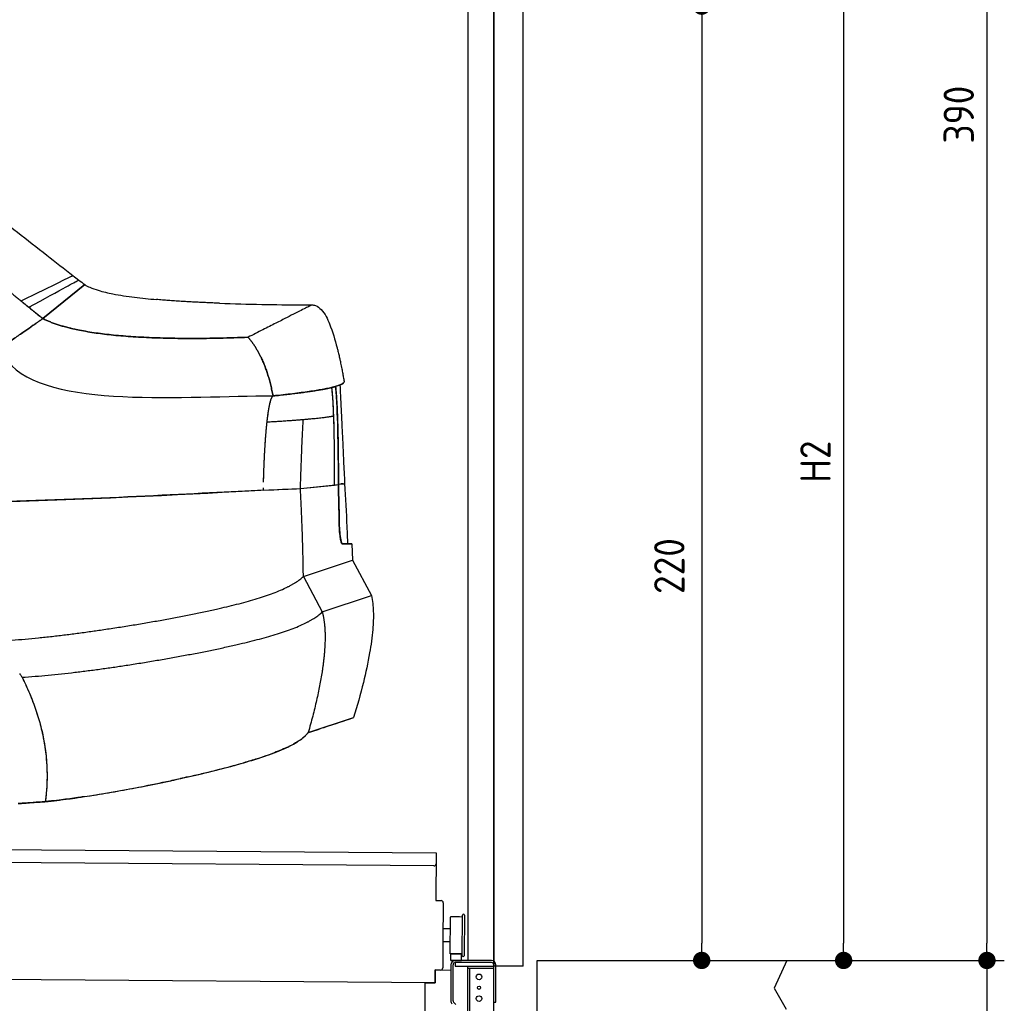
# Model space of a CAD drawing. Header units: millimetres. Extents: x -411 to 6777, y 0 to 7277.
# Tile 15 of 16: x 4507 to 6777, y 2501 to 4769. Entities that reach past the tile are written whole.
import ezdxf

# ---------------------------------------------------------------- set-up
doc = ezdxf.new("R2010")
doc.units = ezdxf.units.MM
doc.layers.add('4', color=3, linetype='Continuous')
for name, color, linetype, lineweight in [('car', 10, 'Continuous', 25), ('Gebäude', 7, 'Continuous', 25), ('Plattform', 7, 'Continuous', 25), ('Ständer vorne', 7, 'Continuous', 25), ('Tor', 200, 'Continuous', 25)]:
    doc.layers.add(name, color=color, linetype=linetype, lineweight=lineweight)
doc.styles.get("Standard").update_dxf_attribs({"font": 'ISOCP.SHX'})
doc.dimstyles.new('GEN-ISO', dxfattribs={"dimscale": 20, "dimtxt": 3.5, "dimasz": 2, "dimexe": 2, "dimexo": 1, "dimgap": 1.5, "dimtad": 1, "dimdec": 1, "dimlfac": 0.1, "dimdsep": 46, "dimtxsty": 'STANDARD', "dimblk": 'PUNKT', "dimcen": 2, "dimclrd": 256, "dimclre": 256, "dimclrt": 2, "dimadec": 0, "dimazin": 0, "dimtp": 0.1, "dimtm": 0.1, "dimtfac": 0.71, "dimtdec": 1, "dimtmove": 2, "dimatfit": 3, "dimldrblk": 'PUNKT', "dimfxl": 2, "dimtolj": 1, "dimarcsym": 0})

# ---------------------------------------------------------------- blocks, each defined once
blk = doc.blocks.new('PUNKT')
at = {"layer": '4', "color": 0, "linetype": 'ByBlock'}
blk.add_line((-0.5, 0), (-1, 0), dxfattribs=at)
at = {"layer": '4', "color": 0, "linetype": 'ByBlock', "const_width": 0.5}
blk.add_lwpolyline([(-0.25, 0, 1), (0.25, 0, 1)], format="xyb", close=True, dxfattribs=at)
blk = doc.blocks.new('*D67')
at = {"layer": '4', "lineweight": -2, "transparency": 16777216}
for p, q in [((5720, 6500), (6776.9, 6500)), ((6736.9, 6460), (6736.9, 2640)), ((6195.4, 2600), (6776.9, 2600))]:
    blk.add_line(p, q, dxfattribs=at)
at = {"layer": 'Defpoints', "color": 0, "transparency": 16777216}
for p in [(5700, 6500), (6175.4, 2600), (6736.9, 2600)]:
    blk.add_point(p, dxfattribs=at)
at = {"layer": '4', "lineweight": -2, "transparency": 16777216, "xscale": 40, "yscale": 40, "zscale": 40}
for p, rotation in [((6736.9, 6500), 90), ((6736.9, 2600), 270)]:
    blk.add_blockref('PUNKT', p, dxfattribs=dict(at, rotation=rotation))
at = {"layer": '4', "color": 2, "transparency": 16777216, "insert": (6671.9, 4550), "char_height": 70, "attachment_point": 5, "rotation": 90}
blk.add_mtext('390', dxfattribs=at)
blk = doc.blocks.new('*D68')
at = {"layer": '4', "lineweight": -2, "transparency": 16777216}
for p, q in [((6295.4, 2600), (6776.9, 2600)), ((6736.9, 2560), (6736.9, 240)), ((5720, 200), (6776.9, 200))]:
    blk.add_line(p, q, dxfattribs=at)
at = {"layer": 'Defpoints', "color": 0, "transparency": 16777216}
for p in [(6275.4, 2600), (5700, 200), (6736.9, 200)]:
    blk.add_point(p, dxfattribs=at)
at = {"layer": '4', "lineweight": -2, "transparency": 16777216, "xscale": 40, "yscale": 40, "zscale": 40}
for p, rotation in [((6736.9, 2600), 90), ((6736.9, 200), 270)]:
    blk.add_blockref('PUNKT', p, dxfattribs=dict(at, rotation=rotation))
at = {"layer": '4', "color": 2, "transparency": 16777216, "insert": (6671.9, 1400), "char_height": 70, "attachment_point": 5, "rotation": 90}
blk.add_mtext('240', dxfattribs=at)
blk = doc.blocks.new('*D69')
at = {"layer": '4', "lineweight": -2, "transparency": 16777216}
for p, q in [((5920, 4900), (6446.5, 4900)), ((6406.5, 4860), (6406.5, 2640)), ((6295.4, 2600), (6446.5, 2600))]:
    blk.add_line(p, q, dxfattribs=at)
at = {"layer": 'Defpoints', "color": 0, "transparency": 16777216}
for p in [(5900, 4900), (6275.4, 2600), (6406.5, 2600)]:
    blk.add_point(p, dxfattribs=at)
at = {"layer": '4', "lineweight": -2, "transparency": 16777216, "xscale": 40, "yscale": 40, "zscale": 40}
for p, rotation in [((6406.5, 4900), 90), ((6406.5, 2600), 270)]:
    blk.add_blockref('PUNKT', p, dxfattribs=dict(at, rotation=rotation))
at = {"layer": '4', "color": 2, "transparency": 16777216, "insert": (6341.5, 3750), "char_height": 70, "attachment_point": 5, "rotation": 90}
blk.add_mtext('H2', dxfattribs=at)
blk = doc.blocks.new('*D71')
at = {"layer": '4', "lineweight": -2, "transparency": 16777216}
for p, q in [((5457.5, 4800), (6119.3, 4800)), ((6079.3, 4760), (6079.3, 2640)), ((6099.3, 2600), (6119.3, 2600))]:
    blk.add_line(p, q, dxfattribs=at)
at = {"layer": 'Defpoints', "color": 0, "transparency": 16777216}
for p in [(5437.5, 4800), (6079.3, 2600), (6079.3, 2600)]:
    blk.add_point(p, dxfattribs=at)
at = {"layer": '4', "lineweight": -2, "transparency": 16777216, "xscale": 40, "yscale": 40, "zscale": 40}
for p, rotation in [((6079.3, 4800), 90), ((6079.3, 2600), 270)]:
    blk.add_blockref('PUNKT', p, dxfattribs=dict(at, rotation=rotation))
at = {"layer": '4', "color": 2, "transparency": 16777216, "insert": (6004.7, 3509.2), "char_height": 70, "attachment_point": 5, "rotation": 90}
blk.add_mtext('220', dxfattribs=at)
blk = doc.blocks.new('Palette EG Gl550')
at = {"layer": 'Plattform'}
for p, q in [((429.5, 2887), (5467.3, 2848)), ((5462.1, 2818), (434.2, 2857)), ((5467.3, 2848), (5466.5, 2738)), ((5466.5, 2738), (5478.5, 2737.9)), ((5483.4, 2732.8), (5482.7, 2642.8)), ((5527.5, 2610.5), (5528.3, 2704.5)), ((5532.3, 2704.5), (5531.5, 2610.5)), ((5499.6, 2615.6), (5500.2, 2699.8)), ((5501.1, 2672.8), (5484.1, 2673)), ((5482.7, 2642.8), (5482.3, 2582.9)), ((5499.8, 2642.7), (5482.7, 2642.8)), ((5525.9, 2615), (5500.9, 2615)), ((5500.9, 2600), (5500.9, 2615)), ((5512.9, 2615), (5500.9, 2615)), ((5500.9, 2600), (5500.9, 2615)), ((5525.9, 2600), (5525.9, 2615)), ((5525.9, 2600), (5525.9, 2615)), ((5465, 2548), (341.7, 2587.7)), ((5500.9, 2600), (5525.9, 2600)), ((5525.9, 2600), (5500.9, 2600)), ((5465.2, 2578), (5465, 2548)), ((5465.2, 2578), (5477.2, 2577.9)), ((5477.2, 2577.9), (5465.2, 2578))]:
    blk.add_line(p, q, dxfattribs=at)
for centre, radius, start, end in [((5462.1, 2823), 5, 268.5823, 358.5607), ((5478.4, 2732.9), 5, 359.556, 89.556), ((5530.3, 2704.5), 2, 359.3444, 179.3444), ((5500.6, 2699.8), 0.4, 91.7323, 179.3444), ((5511.7, 2373.6), 326.8, 87.1739, 91.9438), ((5527.8, 2700.4), 0.4, 266.9623, 359.3444), ((5500, 2615.6), 0.4, 179.3444, 266.9565), ((5519.7, 3499.4), 884.4, 268.7196, 270.4008), ((5491.8, 3703.4), 1088.9, 271.795, 271.861), ((5527.2, 2614.6), 0.4, 359.556, 91.938), ((5529.5, 2610.5), 2, 179.3444, 359.3444), ((5477.3, 2582.9), 5, 269.556, 359.556)]:
    blk.add_arc(centre, radius, start, end, dxfattribs=at)
blk = doc.blocks.new('Ständer vorne ab 340')
at = {"layer": 'Ständer vorne'}
for p, q in [((5540, 5612), (5540, 2600)), ((5600, 2598.7), (5600, 5612)), ((5511.2, 2595), (5511.2, 2587)), ((5595.1, 2595), (5511.2, 2595)), ((5600, 2587), (5600, 2590)), ((5511.2, 2587), (5600, 2587))]:
    blk.add_line(p, q, dxfattribs=at)
blk = doc.blocks.new('Tor ab 370 Gebäude')
at = {"layer": 'Tor'}
for p, q in [((5668, 2587), (5668, 6263)), ((5600, 5492), (5600, 2587)), ((5600, 2587), (5600, 5492)), ((5668, 2587), (5600, 2587))]:
    blk.add_line(p, q, dxfattribs=at)
blk = doc.blocks.new('Gebäude_390_GT240')
at = {"layer": 'Gebäude'}
for p, q in [((5700, 2600), (6275.4, 2600)), ((6275.4, 2600), (6246.4, 2535.9)), ((6246.4, 2535.9), (6274.3, 2488))]:
    blk.add_line(p, q, dxfattribs=at)
blk.add_lwpolyline([(5700, 200), (5700, 2600)], dxfattribs=at)
blk = doc.blocks.new('Ständer_vorne_GT240')
at = {"layer": 'Ständer vorne'}
for p, q in [((5501, 2590), (5501, 2507.2)), ((5506.1, 2507.2), (5506.1, 2590)), ((5595, 2600), (5511, 2600)), ((5595.1, 2595), (5511.1, 2595)), ((5600, 200), (5600, 2590)), ((5605, 2504), (5605, 2590)), ((5465, 2548), (5465.2, 2578)), ((5465.2, 2578), (5501, 2577.7)), ((5511.2, 2587), (5600, 2587)), ((5540, 218), (5540, 2587)), ((5540, 2582), (5600, 2582)), ((5545, 218), (5545, 2582)), ((5441, 2548.2), (5441, 2355)), ((5441, 2548.2), (5465, 2548)), ((5507.6, 2503.7), (5512.7, 2498.6)), ((5600, 2504), (5605, 2504))]:
    blk.add_line(p, q, dxfattribs=at)
for centre, radius in [((5566, 2562), 6.5), ((5566, 2537), 3.7), ((5566, 2512), 6.5)]:
    blk.add_circle(centre, radius, dxfattribs=at)
for centre, radius, start, end in [((5511.1, 2589.9), 10.1, 90.1445, 179.6512), ((5511.1, 2590), 5, 90, 180), ((5595, 2590), 10, 0, 90), ((5595, 2590), 5, 0, 90), ((5511.1, 2507.2), 10.1, 180, 225.5525), ((5511.1, 2507.2), 5, 179.6711, 225.5525)]:
    blk.add_arc(centre, radius, start, end, dxfattribs=at)
blk = doc.blocks.new('Car_210')
at = {"layer": 'car'}
for p, q in [((4528.9, 4115), (4624.8, 4194.2)), ((4624.8, 4194.2), (4528.9, 4115)), ((5224.3, 3975.8), (5224.3, 3975.8)), ((5125.5, 3727.7), (5213, 3737.6)), ((5125.5, 3727.7), (5204.2, 3736.6)), ((5204.2, 3736.6), (5213, 3737.6)), ((5245.2, 3601), (5223.2, 3601)), ((5245.2, 3601), (5247.3, 3563.7)), ((5245.2, 3601), (5245.2, 3601)), ((5134, 3525.2), (5247.3, 3563.7)), ((5134, 3525.2), (5247.3, 3563.7)), ((5247.3, 3563.7), (5291.6, 3482.4)), ((5134, 3525.2), (5178.3, 3443.8)), ((5178.3, 3443.8), (5291.6, 3482.4)), ((5178.3, 3443.8), (5291.6, 3482.4)), ((5147.9, 3165.2), (5252.2, 3200.7)), ((5252.2, 3200.7), (5252.2, 3200.7)), ((4544.2, 3009.9), (4544.2, 3009.9))]:
    blk.add_line(p, q, dxfattribs=at)
for points, degree, knots in [([(3976.9, 4626.3), (4006.6, 4612.8), (4035.8, 4598.1), (4094.5, 4566), (4123.9, 4548.7), (4189.6, 4508.5), (4225.7, 4485.3), (4308.3, 4430.5), (4354.5, 4398.4), (4446.2, 4331.4), (4491.5, 4296.3), (4557, 4245.7), (4577.2, 4230.1), (4597.5, 4214.6)], 3, [0, 0, 0, 0, 9.804682, 9.804682, 20.039582, 20.039582, 32.918123, 32.918123, 49.776695, 49.776695, 66.971537, 66.971537, 74.620553, 74.620553, 74.620553, 74.620553]), ([(4478.2, 4155.4), (4516.1, 4174.4), (4546.2, 4189.3), (4586.6, 4209.3), (4597.1, 4214.4), (4597.4, 4214.6), (4597.5, 4214.6), (4597.5, 4214.6)], 3, [-140.654436, -140.654436, -140.654436, -140.654436, -105.281448, -105.281448, -70.952565, -70.952565, -70.29518, -70.29518, -70.29518, -70.29518]), ([(4478.2, 4155.4), (4516.1, 4174.4), (4546.2, 4189.3), (4586.6, 4209.3), (4597.1, 4214.4), (4597.4, 4214.6), (4597.5, 4214.6), (4597.5, 4214.6)], 3, [-140.654436, -140.654436, -140.654436, -140.654436, -105.281448, -105.281448, -70.952565, -70.952565, -70.29518, -70.29518, -70.29518, -70.29518]), ([(4496.3, 4140.8), (4533.1, 4161.4), (4562.1, 4177.6), (4596.1, 4196.4), (4605.3, 4201.5), (4609.7, 4203.9), (4610.2, 4204.2), (4610.7, 4204.5), (4610.9, 4204.6), (4610.9, 4204.6)], 3, [0, 0, 0, 0, 35.576936, 35.576936, 61.585642, 61.585642, 66.42548, 66.42548, 70.300538, 70.300538, 70.300538, 70.300538]), ([(4496.3, 4140.8), (4533.1, 4161.4), (4562.1, 4177.6), (4596.1, 4196.4), (4605.3, 4201.5), (4609.7, 4203.9), (4610.2, 4204.2), (4610.7, 4204.5), (4610.9, 4204.6), (4610.9, 4204.6)], 3, [0, 0, 0, 0, 35.576936, 35.576936, 61.585642, 61.585642, 66.42548, 66.42548, 70.300538, 70.300538, 70.300538, 70.300538]), ([(4624.8, 4194.2), (4628.4, 4191.7), (4632.3, 4189.8), (4642.7, 4185.3), (4649.3, 4183.1), (4667.1, 4177.9), (4678.5, 4175.5), (4706.4, 4170.3), (4722.9, 4168), (4756.5, 4164), (4773.5, 4162.4), (4790.6, 4161)], 3, [0, 0, 0, 0, 1.310081, 1.310081, 3.389134, 3.389134, 6.890093, 6.890093, 11.890328, 11.890328, 17.030956, 17.030956, 17.030956, 17.030956]), ([(4935.4, 4153.6), (4968.2, 4152.6), (5001, 4152), (5064.4, 4151.3), (5095.1, 4151.2), (5133.5, 4151.3), (5141.5, 4151.3), (5149.5, 4151.4)], 3, [0, 0, 0, 0, 9.85866, 9.85866, 19.202734, 19.202734, 21.680518, 21.680518, 21.680518, 21.680518]), ([(5157.1, 4149.9), (5161.9, 4148), (5177.5, 4135.9), (5193, 4102.1), (5203, 4070.6), (5208.2, 4051), (5208.4, 4050)], 3, [0.778636, 0.778636, 0.778636, 0.778636, 2.335615, 6.145733, 11.929162, 12.226249, 12.226249, 12.226249, 12.226249]), ([(5208.4, 4050), (5209.2, 4047), (5210.1, 4043.8), (5211.7, 4036.9), (5212.6, 4033.4), (5214.1, 4027), (5214.7, 4024.2), (5216.3, 4016.9), (5217.3, 4012.2), (5219, 4003.8), (5219.8, 4000), (5221.2, 3992.6), (5221.9, 3989.1), (5223.1, 3982.1), (5223.7, 3978.8), (5224.3, 3975.8)], 3, [0, 0, 0, 0, 1.440482, 1.440482, 2.740083, 2.740083, 3.642576, 3.642576, 5.046164, 5.046164, 6.243285, 6.243285, 7.518088, 7.518088, 9.016924, 9.016924, 9.016924, 9.016924]), ([(5217.9, 3968.7), (5220, 3969.8), (5221.6, 3970.8), (5222.7, 3971.9), (5222.9, 3972.1), (5223.1, 3972.3), (5223.3, 3972.6)], 3, [0.7880197, 0.7880197, 0.7880197, 0.7880197, 0.8837873, 0.8837873, 0.8837873, 0.903202, 0.903202, 0.903202, 0.903202]), ([(5224.3, 3975.8), (5224.3, 3975.8), (5224.3, 3975.7), (5224.3, 3975.6), (5224.3, 3975.5), (5224.3, 3975.4), (5224.3, 3975.2), (5224.3, 3975.1), (5224.3, 3975), (5224.3, 3974.9)], 3, [0.00000193, 0.00000193, 0.00000193, 0.00000193, 0.00538812, 0.00538812, 0.00538812, 0.01667736, 0.01667736, 0.01667736, 0.02785954, 0.02785954, 0.02785954, 0.02785954]), ([(5204.2, 3736.6), (5204.1, 3778), (5203.7, 3824), (5201.3, 3895.7), (5199.6, 3930.9), (5196.4, 3961.4)], 3, [-22.037586, -22.037586, -22.037586, -22.037586, -9.220854, -9.220854, 0, 0, 0, 0]), ([(5213, 3737.6), (5212.8, 3778.5), (5212.1, 3825.1), (5209.7, 3897.7), (5208, 3932.5), (5204.9, 3963.8)], 3, [-22.210416, -22.210416, -22.210416, -22.210416, -9.425732, -9.425732, 0, 0, 0, 0]), ([(5204.9, 3963.8), (5206, 3952.6), (5206.9, 3940.9), (5207.7, 3929.1), (5208.8, 3912.7), (5209.6, 3896.1), (5210.2, 3880.2), (5210.4, 3875.8), (5210.6, 3871.4), (5210.7, 3867.1), (5210.9, 3861.9), (5211.1, 3856.6), (5211.2, 3851.3), (5211.9, 3829), (5212.3, 3805.8), (5212.6, 3783.1), (5212.8, 3768.5), (5212.9, 3754.1), (5213, 3740.3), (5213, 3739.4), (5213, 3738.5), (5213, 3737.6)], 3, [0, 0, 0, 0, 3.377196, 3.377196, 3.377196, 8.085501, 8.085501, 8.085501, 9.401863, 9.401863, 9.401863, 10.992336, 10.992336, 10.992336, 17.647151, 17.647151, 17.647151, 21.934575, 21.934575, 21.934575, 22.210416, 22.210416, 22.210416, 22.210416]), ([(5214.8, 3967.2), (5215.2, 3959.5), (5215.7, 3951.4), (5216.8, 3932.6), (5217.4, 3921.6), (5218.6, 3899.7), (5219.2, 3888.8), (5220.5, 3865.5), (5221.2, 3853.3), (5222.7, 3824.9), (5223.6, 3808.8), (5225.4, 3775.4), (5226.4, 3757.6), (5227.4, 3739.9)], 3, [0.863699, 0.863699, 0.863699, 0.863699, 3.447647, 3.447647, 6.729212, 6.729212, 10.010778, 10.010778, 13.804693, 13.804693, 18.911744, 18.911744, 24.243414, 24.243414, 24.243414, 24.243414]), ([(5047.6, 3880.8), (5047.9, 3883.9), (5048.3, 3887.9), (5049.1, 3894.9), (5050.2, 3903), (5051.2, 3910), (5052.7, 3918.5), (5054, 3924.4), (5055.8, 3931.5), (5057.4, 3936.2), (5059.7, 3940.3), (5060.8, 3940.9)], 4, [-1, -1, -1, -1, -1, -0.782201, -0.686727, -0.584507, -0.481609, -0.380456, -0.284035, -0.194564, 0, 0, 0, 0, 0]), ([(5057, 3934.7), (5057.4, 3935.5), (5057.7, 3936.3), (5058.4, 3937.8), (5058.8, 3938.4), (5059.1, 3939)], 3, [20.8290256, 20.8290256, 20.8290256, 20.8290256, 21.0946505, 21.0946505, 21.3554529, 21.3554529, 21.3554529, 21.3554529]), ([(5046.5, 3869.7), (5046.9, 3874.7), (5047.4, 3879.6), (5048.6, 3890.5), (5049.3, 3896.7), (5050.2, 3902.7)], 3, [14.329018, 14.329018, 14.329018, 14.329018, 15.821067, 15.821067, 17.675666, 17.675666, 17.675666, 17.675666]), ([(5125.5, 3727.7), (5125.9, 3739.9), (5126.5, 3765.7), (5127.7, 3805.7), (5129, 3846.6), (5130.4, 3874), (5130.8, 3887.2)], 3, [0, 0, 0, 0, 3.681087, 7.746244, 12.02027, 15.991023, 15.991023, 15.991023, 15.991023]), ([(5204.2, 3736.6), (5204.1, 3778), (5203.7, 3824), (5202, 3875.4), (5201.6, 3885.6), (5201.1, 3895.9)], 3, [-22.037586, -22.037586, -22.037586, -22.037586, -9.220854, -9.220854, -6.255718, -6.255718, -6.255718, -6.255718]), ([(5040.5, 3742), (5040.5, 3744.5), (5040.7, 3752.2), (5041, 3766.3), (5041.3, 3774.7), (5042.3, 3804.9), (5043.4, 3827.6), (5045.3, 3858.8), (5046.9, 3873.6), (5047.6, 3880.8)], 4, [-0.837973, -0.837973, -0.837973, -0.837973, -0.837973, -0.7761885, -0.6619948, -0.5404315, -0.4154351, -0.284078, 0, 0, 0, 0, 0]), ([(5043.3, 3823.5), (5043.7, 3831.7), (5044.2, 3839.7), (5044.8, 3848), (5044.8, 3848.4), (5044.8, 3848.8)], 3, [9.699781, 9.699781, 9.699781, 9.699781, 12.106603, 12.106603, 12.226315, 12.226315, 12.226315, 12.226315]), ([(5213, 3737.6), (5213.1, 3735.4), (5213.2, 3733.2), (5213.3, 3730.9), (5213.5, 3725.5), (5213.7, 3720.1), (5213.8, 3714.7), (5214.2, 3704.1), (5214.5, 3693.5), (5214.8, 3682.8), (5215, 3677.5), (5215.1, 3672.2), (5215.2, 3666.9), (5215.3, 3663.2), (5215.4, 3659.5), (5215.5, 3655.8), (5215.5, 3654.2), (5215.6, 3652.6), (5215.6, 3651)], 3, [0, 0, 0, 0, 0.673333, 0.673333, 0.673333, 2.293064, 2.293064, 2.293064, 5.476177, 5.476177, 5.476177, 7.067734, 7.067734, 7.067734, 8.177998, 8.177998, 8.177998, 8.65929, 8.65929, 8.65929, 8.65929]), ([(5223.9, 3739.6), (5223.2, 3739.5), (5222.3, 3739.5), (5221.4, 3739.4), (5220.5, 3739.3), (5219.6, 3739.2), (5218.6, 3739.1)], 3, [0.1757914, 0.1757914, 0.1757914, 0.1757914, 0.2325133, 0.2325133, 0.2325133, 0.2801698, 0.2801698, 0.2801698, 0.2801698]), ([(5227.4, 3739.9), (5229.6, 3706.6), (5231.7, 3673.3), (5234.1, 3627), (5234.7, 3614), (5235.2, 3601)], 3, [0, 0, 0, 0, 10.000165, 10.000165, 13.909615, 13.909615, 13.909615, 13.909615]), ([(5223.2, 3601), (5223.1, 3601), (5223.1, 3601), (5222.8, 3601.1), (5222.6, 3601.2), (5221.9, 3601.9), (5221.3, 3603), (5220, 3606.7), (5219.3, 3609.7), (5218, 3617.6), (5217.3, 3622.8), (5216.3, 3634.5), (5215.9, 3640.9), (5215.7, 3648.6), (5215.6, 3649.8), (5215.6, 3651)], 3, [6.227691, 6.227691, 6.227691, 6.227691, 6.40124, 6.40124, 6.830873, 6.830873, 8.154145, 8.154145, 9.858707, 9.858707, 11.810756, 11.810756, 13.787904, 13.787904, 14.140047, 14.140047, 14.140047, 14.140047]), ([(5215.6, 3651), (5215.7, 3648.3), (5215.8, 3645.6), (5215.9, 3642.9), (5216.2, 3635.8), (5216.7, 3629), (5217.4, 3623), (5218.1, 3616.3), (5219.1, 3610.7), (5220.1, 3606.8), (5220.7, 3604.7), (5221.2, 3603.2), (5221.8, 3602.2), (5222.2, 3601.5), (5222.6, 3601.1), (5223, 3601), (5223.1, 3601), (5223.1, 3601), (5223.2, 3601)], 3, [-14.140047, -14.140047, -14.140047, -14.140047, -13.325712, -13.325712, -13.325712, -11.159751, -11.159751, -11.159751, -8.693721, -8.693721, -8.693721, -7.329473, -7.329473, -7.329473, -6.392757, -6.392757, -6.392757, -6.227691, -6.227691, -6.227691, -6.227691]), ([(5223.2, 3601), (5223.5, 3601), (5223.8, 3601), (5224.1, 3601), (5225.4, 3601), (5226.6, 3601), (5227.7, 3601), (5234, 3601), (5238.6, 3601), (5241.4, 3601), (5243.6, 3601), (5244.8, 3601), (5245.1, 3601), (5245.2, 3601), (5245.2, 3601), (5245.2, 3601)], 3, [0.050371, 0.050371, 0.050371, 0.050371, 0.815728, 0.815728, 0.815728, 3.975345, 3.975345, 3.975345, 21.637593, 21.637593, 21.637593, 35.083355, 35.083355, 35.083355, 37.363456, 37.363456, 37.363456, 37.363456]), ([(5291.6, 3482.4), (5294.1, 3470.5), (5295.3, 3458.2), (5296.3, 3432.1), (5295.9, 3418.2), (5293.5, 3386.2), (5291.1, 3368.2), (5284.3, 3327.3), (5279.5, 3304.5), (5267.6, 3254.6), (5260.2, 3227.6), (5252.2, 3200.7)], 3, [0, 0, 0, 0, 3.658977, 3.658977, 7.835655, 7.835655, 13.280606, 13.280606, 20.260908, 20.260908, 28.666699, 28.666699, 28.666699, 28.666699]), ([(4481.8, 3296.2), (4482.3, 3295.5), (4482.7, 3294.8), (4483.2, 3294.2), (4484.6, 3292.1), (4485.9, 3289.9), (4487.3, 3287.8)], 3, [8.933822, 8.933822, 8.933822, 8.933822, 9.177163, 9.177163, 9.177163, 9.934109, 9.934109, 9.934109, 9.934109]), ([(4487.3, 3287.8), (4489, 3284.6), (4490.6, 3281.4), (4492.2, 3278.2), (4494.2, 3274.1), (4496.1, 3270.1), (4498, 3266), (4504.3, 3252.6), (4509.9, 3239.3), (4514.9, 3225.9), (4529.1, 3188.5), (4538.5, 3151), (4543.2, 3113.6), (4545.5, 3094.9), (4546.7, 3076.2), (4546.7, 3057.5), (4546.7, 3047.4), (4546.4, 3037.3), (4545.7, 3027.2), (4545.2, 3020.2), (4544.6, 3013.2), (4543.8, 3006.2), (4543.6, 3004.6), (4543.4, 3003), (4543.2, 3001.4)], 3, [0, 0, 0, 0, 0.033683, 0.033683, 0.033683, 0.076096, 0.076096, 0.076096, 0.215929, 0.215929, 0.215929, 0.607965, 0.607965, 0.607965, 0.803982, 0.803982, 0.803982, 0.909796, 0.909796, 0.909796, 0.983463, 0.983463, 0.983463, 1, 1, 1, 1]), ([(5147.9, 3165.2), (5148.5, 3165.7), (5149.1, 3166), (5149.8, 3166.3), (5151.2, 3166.8), (5152.6, 3167), (5154, 3167.3), (5155.5, 3167.6), (5157, 3168.1), (5158.4, 3168.7), (5159.9, 3169.3), (5161.4, 3169.9), (5163, 3170.4), (5164.9, 3171), (5166.8, 3171.6), (5168.6, 3172.2), (5171.2, 3173.1), (5173.8, 3174), (5176.3, 3174.9), (5181.8, 3176.7), (5187, 3178.5), (5191.9, 3180.2), (5221.3, 3190.2), (5240, 3196.5), (5247.9, 3199.2), (5250.8, 3200.2), (5252.2, 3200.7), (5252.2, 3200.7)], 3, [0, 0, 0, 0, 0.0049402, 0.0049402, 0.0049402, 0.0149763, 0.0149763, 0.0149763, 0.0256933, 0.0256933, 0.0256933, 0.0376047, 0.0376047, 0.0376047, 0.0524351, 0.0524351, 0.0524351, 0.0735002, 0.0735002, 0.0735002, 0.1198393, 0.1198393, 0.1198393, 0.397749, 0.397749, 0.397749, 0.4999998, 0.4999998, 0.4999998, 0.4999998]), ([(4543.2, 3001.4), (4549.8, 3002), (4556.3, 3002.9), (4562.9, 3003.7), (4571.7, 3004.8), (4580.6, 3006), (4589.4, 3007.2), (4618.8, 3011.2), (4648.4, 3016), (4677.9, 3021.2), (4723.8, 3029.3), (4769.5, 3038.4), (4813.7, 3048.1), (4858.4, 3057.8), (4901.4, 3068), (4941.2, 3078.4), (4982.2, 3089.1), (5019.6, 3100.1), (5051.6, 3111.4), (5068.4, 3117.4), (5083.7, 3123.6), (5097.2, 3129.9), (5103.8, 3133), (5109.9, 3136.2), (5115.6, 3139.4), (5119.3, 3141.6), (5122.8, 3143.7), (5126.1, 3146), (5128.9, 3147.9), (5131.5, 3149.8), (5134, 3151.6), (5136.2, 3153.3), (5138.3, 3154.9), (5140.1, 3156.7), (5141.7, 3158.3), (5143.1, 3160.1), (5144.4, 3161.7), (5145.5, 3162.9), (5146.5, 3164.1), (5147.5, 3164.9), (5147.6, 3165), (5147.8, 3165.1), (5147.9, 3165.2)], 3, [0.4159945, 0.4159945, 0.4159945, 0.4159945, 0.431355, 0.431355, 0.431355, 0.4518742, 0.4518742, 0.4518742, 0.5198591, 0.5198591, 0.5198591, 0.6254899, 0.6254899, 0.6254899, 0.732232, 0.732232, 0.732232, 0.8419804, 0.8419804, 0.8419804, 0.8999348, 0.8999348, 0.8999348, 0.9284727, 0.9284727, 0.9284727, 0.9473661, 0.9473661, 0.9473661, 0.9634386, 0.9634386, 0.9634386, 0.9776855, 0.9776855, 0.9776855, 0.9899255, 0.9899255, 0.9899255, 0.9990136, 0.9990136, 0.9990136, 1, 1, 1, 1]), ([(5141.4, 3158.1), (5140.4, 3157), (5139.3, 3155.9), (5138.1, 3154.8), (5136.6, 3153.6), (5135.1, 3152.4), (5133.5, 3151.2)], 3, [-0.98119052, -0.98119052, -0.98119052, -0.98119052, -0.97264, -0.97264, -0.97264, -0.96233092, -0.96233092, -0.96233092, -0.96233092]), ([(5124, 3144.6), (5122.7, 3143.7), (5121.4, 3142.9), (5120.1, 3142.1), (5118, 3140.8), (5115.8, 3139.6), (5113.6, 3138.3)], 3, [-0.94332794, -0.94332794, -0.94332794, -0.94332794, -0.93637222, -0.93637222, -0.93637222, -0.92514231, -0.92514231, -0.92514231, -0.92514231]), ([(4543.2, 3001.4), (4533.9, 3000.7), (4524.7, 3000), (4515.4, 2999.2), (4507, 2998.6), (4498.6, 2997.9), (4490.2, 2997.2), (4487, 2997), (4483.8, 2996.7), (4480.6, 2996.5)], 3, [0, 0, 0, 0, 2.78449, 2.78449, 2.78449, 5.316255, 5.316255, 5.316255, 6.281594, 6.281594, 6.281594, 6.281594]), ([(4480.6, 2996.5), (4485.8, 2996.9), (4491.1, 2997.3), (4496.4, 2997.7), (4499.8, 2998), (4503.3, 2998.3), (4506.8, 2998.6), (4513.8, 2999.1), (4520.8, 2999.7), (4527.8, 3000.2), (4532.1, 3000.6), (4536.4, 3000.9), (4540.7, 3001.2), (4541.6, 3001.3), (4542.4, 3001.4), (4543.2, 3001.4)], 3, [-6.281594, -6.281594, -6.281594, -6.281594, -4.69744, -4.69744, -4.69744, -3.649601, -3.649601, -3.649601, -1.544285, -1.544285, -1.544285, -0.246661, -0.246661, -0.246661, 0, 0, 0, 0]), ([(4631.7, 3013.5), (4627.2, 3012.7), (4622.8, 3012), (4618.3, 3011.4), (4605.7, 3009.5), (4593.1, 3007.6), (4580.6, 3006), (4573, 3005), (4565.4, 3004.1), (4557.8, 3003.1), (4552.9, 3002.5), (4548.1, 3001.9), (4543.2, 3001.4)], 3, [-0.48443164, -0.48443164, -0.48443164, -0.48443164, -0.47410808, -0.47410808, -0.47410808, -0.44505127, -0.44505127, -0.44505127, -0.42740267, -0.42740267, -0.42740267, -0.41599447, -0.41599447, -0.41599447, -0.41599447])]:
    blk.add_open_spline(points, degree=degree, knots=knots, dxfattribs=at)
for points, degree in [([(4372.7, 4242.2), (4401.1, 4218.5), (4432.9, 4192), (4472.7, 4159.4), (4528.9, 4115)], 4), ([(4597.5, 4214.6), (4602, 4211.3), (4606.3, 4207.8), (4610.9, 4204.6)], 3), ([(4610.9, 4204.6), (4615.5, 4201.1), (4620.1, 4197.6), (4624.8, 4194.2)], 3), ([(4478.2, 4155.4), (4482.6, 4151.9), (4487, 4148.3), (4491.6, 4144.6), (4496.3, 4140.8)], 4), ([(4935.4, 4153.6), (4852.3, 4156), (4790.6, 4161)], 2), ([(4528.9, 4115), (4520.2, 4121.8), (4511.9, 4128.4), (4503.9, 4134.7), (4496.3, 4140.8)], 4), ([(5149.5, 4151.4), (5148, 4151.4), (5002.3, 4075.6)], 2), ([(5149.5, 4151.4), (5148, 4151.4), (5002.3, 4075.6)], 2), ([(5149.5, 4151.4), (5151.3, 4151.4), (5153.9, 4151.1), (5157.1, 4149.9)], 3), ([(4528.9, 4115), (4504.9, 4098), (4432.8, 4047.3)], 2), ([(4432.8, 4047.3), (4504.9, 4098), (4528.9, 4115)], 2), ([(4528.9, 4115), (4640.6, 4059.2), (5002.3, 4075.6)], 2), ([(5002.3, 4075.6), (4640.6, 4059.2), (4528.9, 4115)], 2), ([(5060.8, 3940.9), (5043.9, 4028.6), (5002.3, 4075.6)], 2), ([(5002.3, 4075.6), (5043.9, 4028.6), (5060.8, 3940.9)], 2), ([(4442.2, 4026), (4513.3, 3906.9), (4840.1, 3938), (5039.9, 3940.8)], 3), ([(5224.1, 3974), (5223.4, 3972.1), (5221.1, 3970.2), (5217.2, 3968.3)], 3), ([(5223.7, 3973.1), (5222.9, 3971.9), (5221.3, 3970.8)], 2), ([(5224.3, 3975.1), (5224.3, 3974.5), (5224.1, 3973.9)], 2), ([(5224.3, 3975.8), (5224.3, 3975.5), (5224.3, 3975.3)], 2), ([(5214.4, 3967.1), (5184, 3954.5), (5060.8, 3940.9)], 2), ([(5060.8, 3940.9), (5156.7, 3951.5), (5196.4, 3961.4)], 2), ([(5196.4, 3961.4), (5201, 3962.6), (5204.9, 3963.8)], 2), ([(5201.1, 3895.9), (5200, 3917.9), (5198.6, 3940.7), (5196.4, 3961.4)], 3), ([(5207.1, 3964.4), (5206.4, 3964.2), (5205.7, 3964), (5204.9, 3963.8)], 3), ([(5214.6, 3967.1), (5213.6, 3966.7), (5212.6, 3966.3), (5211.5, 3965.9)], 3), ([(5221.3, 3970.7), (5218.9, 3968.9), (5214.6, 3967.1)], 2), ([(5039.9, 3940.8), (5047.1, 3940.9), (5054, 3940.9), (5060.8, 3940.9)], 3), ([(5054.2, 3924.9), (5054.6, 3926.7), (5055, 3928.4), (5055.5, 3930)], 3), ([(5047.6, 3880.8), (5165, 3888.6), (5201.1, 3895.9)], 2), ([(5047.6, 3880.8), (5096.2, 3884), (5130.8, 3887.2)], 2), ([(5130.8, 3887.2), (5179.9, 3891.7), (5201.1, 3895.9)], 2), ([(5041.3, 3775.9), (5041.6, 3784.5), (5041.9, 3793), (5042.2, 3801.5)], 3), ([(5040.5, 3742), (5040.6, 3748.8), (5040.8, 3755.7), (5040.9, 3762.6)], 3), ([(3952.9, 3694.9), (4327.3, 3670.3), (4929.7, 3720), (5125.5, 3727.7)], 3), ([(5040.2, 3723.4), (4895, 3715.2), (4662.6, 3699.6), (4428.5, 3692.2)], 3), ([(5040.2, 3723.4), (5040.2, 3725.3), (5040.2, 3727.1), (5040.3, 3729)], 3), ([(5040.2, 3723.4), (5040.2, 3724.7), (5040.2, 3726), (5040.2, 3727.4), (5040.3, 3729)], 4), ([(5040.2, 3723.4), (5073.6, 3725.3), (5102.4, 3726.8), (5125.5, 3727.7)], 3), ([(5134, 3525.2), (5131.9, 3626.8), (5125.5, 3727.7)], 2), ([(5134, 3525.2), (5131.9, 3626.8), (5125.5, 3727.7)], 2), ([(5213, 3738.6), (5222.6, 3739.5), (5227.4, 3739.9), (5227.4, 3739.9)], 3), ([(5213, 3738.6), (5222.6, 3739.5), (5227.4, 3739.9), (5227.4, 3739.9)], 3), ([(5215.6, 3651), (5215, 3679.9), (5214.1, 3708.8), (5213, 3737.6)], 3), ([(4432.8, 3370.8), (4643.4, 3384.8), (4873, 3434), (5070.8, 3464.1), (5134, 3525.2)], 4), ([(4432.8, 3370.8), (4643.4, 3384.8), (4873, 3434), (5070.8, 3464.1), (5134, 3525.2)], 4), ([(4487.3, 3287.8), (4695.4, 3302.7), (4922.1, 3352.5), (5117.2, 3383.2), (5178.3, 3443.8)], 4), ([(4487.3, 3287.8), (4695.4, 3302.7), (4922.1, 3352.5), (5117.2, 3383.2), (5178.3, 3443.8)], 4), ([(5178.3, 3443.8), (5186, 3414.7), (5185, 3373.4)], 2), ([(5185, 3373.4), (5183, 3292.6), (5147.9, 3165.2)], 2), ([(4487.3, 3287.8), (4561.2, 3144.4), (4543.2, 3001.4)], 2), ([(4543.2, 3001.4), (4730.1, 3022.1), (4931.8, 3074.9), (5104, 3109.2), (5147.9, 3165.2)], 4), ([(5156.8, 3168.1), (5153.6, 3166.9), (5150.6, 3165.9), (5147.6, 3164.8)], 3), ([(5098.9, 3130.7), (5088.9, 3125.9), (5077.8, 3121.2), (5065.7, 3116.6)], 3), ([(5030.4, 3104.2), (5020.5, 3101), (5010.3, 3097.8), (4999.7, 3094.7)], 3), ([(4871.9, 3061.2), (4866, 3059.8), (4860.1, 3058.5), (4854.1, 3057.1)], 3)]:
    blk.add_open_spline(points, degree=degree, dxfattribs=at)

msp = doc.modelspace()

# ---------------------------------------------------------------- block references
at = {"layer": 'car', "rotation": 359.555457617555}
msp.add_blockref('Car_210', (0, 0), dxfattribs=at)
at = {"layer": 'Gebäude'}
msp.add_blockref('Gebäude_390_GT240', (0, 0), dxfattribs=at)
at = {"layer": 'Plattform'}
msp.add_blockref('Palette EG Gl550', (0, 0), dxfattribs=at)
at = {"layer": 'Ständer vorne'}
for name in ['Ständer vorne ab 340', 'Ständer_vorne_GT240']:
    msp.add_blockref(name, (0, 0), dxfattribs=at)
at = {"layer": 'Tor', "linetype": 'ByBlock'}
msp.add_blockref('Tor ab 370 Gebäude', (0, 0), dxfattribs=at)

# ---------------------------------------------------------------- dimensions: what is measured, and where the dimension line sits
at = {"layer": '4'}
for base, p1, p2, override, picture, middle in [((6736.86, 2600), (5700, 6500), (6175.45, 2600), {"dimdec": 0, "dimtdec": 3, "dimtolj": 0}, '*D67', (6671.86, 4550)), ((6736.86, 200), (6275.45, 2600), (5700, 200), {"dimtdec": 3, "dimtolj": 0}, '*D68', (6671.85, 1400))]:
    dim = msp.add_linear_dim(base=base, p1=p1, p2=p2, angle=90, dimstyle='GEN-ISO', override=override, dxfattribs=at)
    dim.commit()
    dim.dimension.update_dxf_attribs({"geometry": picture, "text_midpoint": middle})
dim = msp.add_linear_dim(base=(6406.55, 2600), p1=(5900, 4900), p2=(6275.45, 2600), angle=90, text='H2', dimstyle='GEN-ISO', override={"dimdec": 0, "dimtdec": 3, "dimtolj": 0}, dxfattribs=at)
dim.commit()
dim.dimension.update_dxf_attribs({"geometry": '*D69', "text_midpoint": (6341.54, 3750)})
dim = msp.add_linear_dim(base=(6079.31, 2600), p1=(5437.5, 4799.97), p2=(6079.31, 2600), angle=90, dimstyle='GEN-ISO', override={"dimtdec": 3, "dimtolj": 0}, dxfattribs=at)
dim.commit()
dim.dimension.update_dxf_attribs({"geometry": '*D71', "text_midpoint": (6004.71, 3509.23), "dimtype": 160})

doc.saveas('drawing.dxf')
